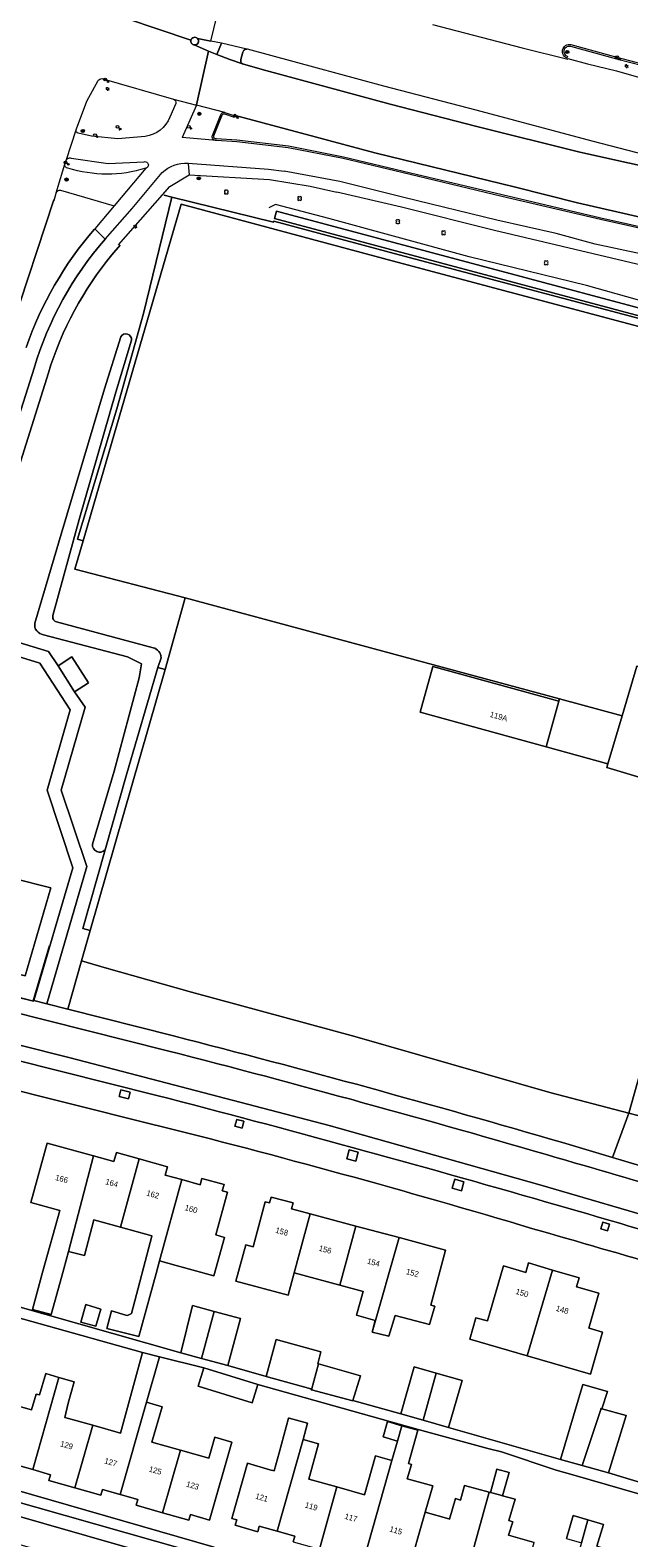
# Model space of a CAD drawing. Header units: metres. Extents: x 151448 to 154749, y 463108 to 465296.
# Tile 243 of 256: x 153483 to 153562, y 463759 to 463956. Entities that reach past the tile are written whole.
import ezdxf
from ezdxf.enums import TextEntityAlignment as Align

# ---------------------------------------------------------------- set-up
doc = ezdxf.new("R2010")
doc.units = ezdxf.units.M
doc.layers.get('0').update_dxf_attribs({"lineweight": 9})
for name, color, linetype, lineweight in [('B-ME-GR-BOOM-S', 253, 'Continuous', 9), ('B-ME-GR-HAAG-G', 253, 'Continuous', 9), ('B-ME-GW-WATERGANG_INSTEEK-G', 253, 'Continuous', 9), ('B-ME-IE-MEUBILAIR_LICHTMAST-S', 253, 'Continuous', 9), ('B-ME-IE-MEUBILAIR_PAAL-S', 253, 'Continuous', 9), ('B-ME-IE-MEUBILAIR_TROTTOIRKOLK-S', 253, 'Continuous', 9), ('B-ME-IE-MEUBILAIR_VERKEERSBORD-S', 253, 'Continuous', 9), ('B-ME-IE-MEUBILAIR_VERKEERSLICHT-S', 253, 'Continuous', 9), ('B-ME-KL-ELEKTRA_KAST-S', 253, 'Continuous', 9), ('B-ME-VH-KANTOPSLUITING_VOORKANTBAND-G', 253, 'Continuous', 9), ('B-ME-VH-MATERIAALGRENS-G', 253, 'Continuous', 9), ('B-ME-VH-VERHARDING_ASFALT-G', 253, 'Continuous', 9), ('B-ME-VH-VERHARDING_TEGEL-G', 253, 'Continuous', 9), ('B-PV-GR-BEPLANTING_CULTUUR_BOSPLANTSOEN-GV', 253, 'Continuous', 9), ('B-PV-GR-BEPLANTING_CULTUUR_HEESTERS-GV', 253, 'Continuous', 9), ('B-PV-GR-GROENVOORZIENING-GV', 253, 'Continuous', 9), ('B-PV-GR-HAAG-GV', 253, 'Continuous', 9), ('B-PV-IE-TERREINAFSCHEIDING_KUNSTMATIG_HEKWERK-G', 253, 'Continuous', 9), ('B-PV-OG-BEBOUWING-GV', 1, 'Continuous', 9), ('B-PV-OG-BEBOUWING-T18', 2, 'Continuous', 9), ('B-PV-OG-TERREIN_BEGROEID-GV', 253, 'Continuous', 9), ('B-PV-OG-TERREIN_ERF-GV', 253, 'Continuous', 9), ('B-PV-OG-WATER_GREPPEL-GV', 253, 'Continuous', 9), ('B-PV-VH-GESLOTENVERHARDING_ASFALT-GV', 253, 'Continuous', 9), ('B-PV-VH-HALFVERHARDING_GRIND-GV', 253, 'Continuous', 9), ('B-PV-VH-ONVERHARD_ZAND-GV', 253, 'Continuous', 9), ('B-PV-VH-OPENVERHARDING_BETONSTRAATSTEEN-GV', 253, 'Continuous', 9), ('B-PV-VH-OPENVERHARDING_STRAATBAKSTEEN-GV', 253, 'Continuous', 9), ('B-PV-VH-OPENVERHARDING_TEGEL-GV', 253, 'Continuous', 9)]:
    doc.layers.add(name, color=color, linetype=linetype, lineweight=lineweight)
doc.styles.add('18_100', font='romans', dxfattribs={"width": 0.8, "height": 0.18})
doc.styles.add('18_200', font='romans', dxfattribs={"width": 0.8, "height": 0.36})
doc.styles.add('Drong', font='txt', dxfattribs={"height": 1.8})

# ---------------------------------------------------------------- blocks, each defined once
blk = doc.blocks.new('verkeersbord')
blk.add_line((-0.3, 0), (0.3, 0))
for radius in [0.2, 0.0745]:
    blk.add_circle((0, 0), radius)
at = {"style": '18_200', "width": 0.8}
blk.add_attdef('HOOGTE', (0.24, 0.18), '', height=0.25, dxfattribs=at)
blk = doc.blocks.new('TROTTOIRKOLK')
at = {"ltscale": 2}
blk.add_ellipse((0, 0), major_axis=(-0.127, 0.127), ratio=1, start_param=3.926991, end_param=10.210176, dxfattribs=at)
at = {"ltscale": 2, "style": '18_100', "width": 0.8}
blk.add_text('TK', height=0.216, dxfattribs=at).set_placement((0.19, -0.37))
at = {"style": '18_200', "width": 0.8}
blk.add_attdef('HOOGTE', (0.21, 0.18), '', height=0.25, dxfattribs=at)
blk = doc.blocks.new('LICHTMAST')
at = {"ltscale": 0.1}
for p, q in [((-0.11, 0.06), (-0.22, 0.13)), ((0, 0.13), (0, 0.25)), ((0.11, 0.06), (0.22, 0.13)), ((-0.11, -0.06), (-0.22, -0.13)), ((0, -0.13), (0, -0.25)), ((0.11, -0.06), (0.22, -0.13))]:
    blk.add_line(p, q, dxfattribs=at)
blk.add_circle((0, 0), 0.127, dxfattribs=at)
at = {"style": '18_200', "width": 0.8}
blk.add_attdef('HOOGTE', (0.25, 0.24), '', height=0.25, dxfattribs=at)
blk = doc.blocks.new('boom')
for centre, major_axis, start_param, end_param in [((-0.12, 0.12), (-0.0916, 0.0916), 4.266828, 8.299543), ((0.12, 0.12), (0.0916, 0.0916), 4.266828, 8.299543), ((-0.12, -0.12), (0.0916, 0.0916), 1.125235, 5.15795), ((0.12, -0.12), (-0.0916, 0.0916), 1.125235, 5.15795)]:
    blk.add_ellipse(centre, major_axis=major_axis, ratio=1, start_param=start_param, end_param=end_param)
at = {"style": '18_200', "width": 0.8}
blk.add_attdef('HOOGTE', (0.31, 0.12), '', height=0.25, dxfattribs=at)
blk = doc.blocks.new('verkeerslicht')
h = blk.add_hatch()
h.set_pattern_fill('ANSI31', color=256, scale=0.0045, style=0)
h.set_pattern_definition([(45, (-99614.369806, -220088.543568), (-0.0101027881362, 0.0101027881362), [])])
edge = h.paths.add_edge_path()
edge.add_ellipse((0, 0), major_axis=(-0.0895, 0.0895), ratio=1, start_angle=0, end_angle=360)
edge = h.paths.add_edge_path(flags=16)
edge.add_arc((0, 0), 0.0678, 0, 360)
blk.add_circle((0, 0), 0.0678)
blk.add_ellipse((0, 0), major_axis=(0.149, 0.149), ratio=1)
blk.add_ellipse((0, 0), major_axis=(-0.0895, 0.0895), ratio=1, start_param=1.570796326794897, end_param=7.853981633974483)
at = {"style": '18_200', "width": 0.8}
blk.add_attdef('HOOGTE', (0.26, 0.21), '', height=0.25, dxfattribs=at)
blk = doc.blocks.new('PAAL')
at = {"ltscale": 2}
blk.add_ellipse((0, 0), major_axis=(-0.181, 0), ratio=1, start_param=3.926991, end_param=10.210176, dxfattribs=at)
at = {"ltscale": 2, "style": '18_200', "width": 0.8}
blk.add_text('P', height=0.218, dxfattribs=at).set_placement((0.22, -0.38))
at = {"style": '18_200', "width": 0.8}
blk.add_attdef('HOOGTE', (0.24, 0.2), '', height=0.25, dxfattribs=at)
blk = doc.blocks.new('electrakast')
at = {"ltscale": 2}
blk.add_ellipse((0, 0), major_axis=(-0.127, 0.127), ratio=1, start_param=3.926991, end_param=10.210176, dxfattribs=at)
at = {"ltscale": 2, "style": '18_100', "width": 0.8}
blk.add_text('EK', height=0.216, dxfattribs=at).set_placement((0.19, -0.37))
at = {"style": '18_200', "width": 0.8}
blk.add_attdef('HOOGTE', (0.2, 0.24), '', height=0.25, dxfattribs=at)

msp = doc.modelspace()

# ---------------------------------------------------------------- linework, layer by layer
at = {"layer": 'B-ME-GR-HAAG-G', "ltscale": 0.2}
for points in [[(153553.914, 463953.004, -0.9739538), (153554.217, 463954.388), (153560.262, 463952.733), (153567.062, 463950.971), (153574.204, 463949.08), (153586.282, 463945.826), (153590.332, 463944.761), (153594.274, 463943.612), (153604.269, 463940.845), (153614.049, 463937.983), (153622.882, 463935.424), (153633.589, 463932.062), (153648.981, 463927.265), (153653.283, 463925.844), (153671.899, 463919.452), (153675.515, 463918.115), (153685.393, 463914.693), (153697.443, 463910.238), (153711.5, 463905.172)], [(153723.524, 463877.924), (153701.741, 463887.522), (153678.946, 463896.965), (153672.678, 463899.299), (153663.057, 463902.795), (153656.567, 463905.005), (153644.427, 463909.13), (153632.778, 463912.909), (153615.947, 463918.1), (153603.081, 463921.582), (153582.23, 463926.493), (153570.505, 463929.111), (153558.201, 463931.861), (153545.271, 463934.908), (153533.251, 463937.771), (153524.499, 463939.866), (153517.29, 463941.268), (153510.521, 463942.069), (153507.837, 463942.241, -0.577778), (153507.516, 463942.624), (153508.572, 463945.252, -0.4419015), (153508.913, 463945.512), (153510.175, 463945.087)]]:
    msp.add_lwpolyline(points, format="xyb", dxfattribs=at)
at = {"layer": 'B-ME-GW-WATERGANG_INSTEEK-G'}
msp.add_lwpolyline([(153682.931, 463884.964), (153683.08, 463885.702), (153682.102, 463886.826), (153675.86, 463889.262), (153668.826, 463891.956), (153642.018, 463900.12), (153598.02, 463914.513), (153597.05, 463914.712), (153595.494, 463913.343), (153593.453, 463913.092), (153589.873, 463913.872), (153576.07, 463917.501), (153556.319, 463923.05), (153540.947, 463926.805), (153522.585, 463931.824), (153515.574, 463933.649), (153514.715, 463933.194)], dxfattribs=at)
at = {"layer": 'B-ME-VH-KANTOPSLUITING_VOORKANTBAND-G'}
for points in [[(153553.866, 463952.81, -0.978404), (153554.263, 463954.583), (153560.314, 463952.926), (153567.113, 463951.164), (153574.256, 463949.273), (153586.333, 463946.019), (153590.385, 463944.954), (153594.329, 463943.804), (153604.324, 463941.037), (153614.105, 463938.175), (153622.94, 463935.615), (153633.649, 463932.253), (153649.042, 463927.455), (153653.347, 463926.034), (153671.966, 463919.64), (153675.582, 463918.303), (153685.46, 463914.881), (153697.512, 463910.426), (153711.568, 463905.36)], [(153510.503, 463941.87), (153507.845, 463942.04, -0.5618876), (153507.329, 463942.696), (153508.377, 463945.303, -0.4314884), (153508.965, 463945.706), (153510.239, 463945.276)], [(153493.26, 463929.093), (153496.793, 463933.104), (153500.757, 463937.849, -0.2078798), (153504.125, 463939.06), (153514.658, 463938.263), (153516.729, 463938.001)], [(153719.32, 463870.293), (153698.437, 463879.587), (153690.148, 463883.275, -0.1262995), (153685.877, 463886.85), (153684.163, 463889.011, 0.1076363), (153677.68, 463893.754), (153671.822, 463895.906), (153664.419, 463898.754), (153655.58, 463901.78), (153643.876, 463905.821), (153631.403, 463909.875), (153615.251, 463914.72), (153602.151, 463918.347), (153582.2, 463923.029), (153569.941, 463925.808), (153557.466, 463928.46), (153552.351, 463929.853), (153544.577, 463931.574), (153532.375, 463934.578), (153524.031, 463936.68), (153516.729, 463938.001)], [(153486.572, 463934.151), (153486.847, 463935.144, -0.4000998), (153487.414, 463935.518), (153494.429, 463933.452)]]:
    msp.add_lwpolyline(points, format="xyb", dxfattribs=at)
for points in [[(153502.213, 463947.458, -0.377819), (153502.505, 463946.864), (153501.747, 463945.091, -0.2646624), (153498.521, 463942.55), (153494.92, 463942.259), (153491.484, 463942.603), (153489.746, 463942.976, -0.5353571), (153489.513, 463943.556), (153490.858, 463947.178), (153492.335, 463949.891, -0.2323355), (153492.835, 463950.129)], [(153498.389, 463939.251, -1.0102859), (153498.579, 463938.395, -0.1544348), (153488.385, 463938.415, -0.4246439), (153487.996, 463938.919), (153488.159, 463939.403, -0.4404305), (153488.795, 463939.717), (153493.657, 463939.037)]]:
    msp.add_lwpolyline(points, format="xyb", close=True, dxfattribs=at)
at = {"layer": 'B-ME-VH-MATERIAALGRENS-G', "ltscale": 0.3, "flags": 128}
for points in [[(153502.213, 463947.458), (153505.229, 463946.656)], [(153488.159, 463939.403), (153489.513, 463943.556)], [(153486.855, 463935.173), (153487.996, 463938.919)]]:
    msp.add_lwpolyline(points, dxfattribs=at)
at = {"layer": 'B-ME-VH-MATERIAALGRENS-G', "ltscale": 0.3}
msp.add_lwpolyline([(153508.965, 463945.706), (153505.229, 463946.656), (153503.341, 463942.418)], dxfattribs=at)
at = {"layer": 'B-ME-VH-VERHARDING_ASFALT-G'}
for points in [[(153536.161, 463957.233), (153547.88, 463954.17), (153553.888, 463952.691)], [(153504.152, 463938.977), (153504.264, 463937.55), (153514.777, 463936.913), (153520.138, 463936.043), (153523.596, 463935.28)], [(153498.579, 463938.395), (153494.429, 463933.452), (153491.933, 463930.45), (153493.26, 463929.093)], [(153563.648, 463925.641), (153544.292, 463930.246), (153532.075, 463933.315), (153523.596, 463935.28)]]:
    msp.add_lwpolyline(points, dxfattribs=at)
msp.add_lwpolyline([(153720.922, 463873.071), (153699.697, 463882.496), (153692.483, 463885.718, -0.1311877), (153688.513, 463888.714), (153684.463, 463893.303, 0.111352), (153678.878, 463896.777), (153672.609, 463899.111), (153662.991, 463902.606), (153656.503, 463904.816), (153644.364, 463908.94), (153632.718, 463912.718), (153615.891, 463917.908), (153603.032, 463921.388), (153582.185, 463926.298), (153570.461, 463928.916), (153558.156, 463931.666), (153545.225, 463934.713), (153533.205, 463937.576), (153524.457, 463939.67), (153517.259, 463941.07), (153510.503, 463941.87), (153507.845, 463942.04), (153503.341, 463942.418)], format="xyb", dxfattribs=at)
at = {"layer": 'B-ME-VH-VERHARDING_TEGEL-G'}
msp.add_lwpolyline([(153495.034, 463928.346), (153501.752, 463936.011), (153504.264, 463937.55)], dxfattribs=at)
at = {"layer": 'B-PV-GR-BEPLANTING_CULTUUR_BOSPLANTSOEN-GV', "flags": 128}
msp.add_lwpolyline([(153552.777, 463868.928), (153561.008, 463866.667), (153562.921, 463873.179), (153575.589, 463869.711), (153584.256, 463867.4), (153586.986, 463866.672), (153594.075, 463887.336), (153600.889, 463907.2), (153575.787, 463914.328), (153531.507, 463926.108), (153503.241, 463933.699), (153490.391, 463889.593), (153489.284, 463885.904), (153503.736, 463882.125)], close=True, dxfattribs=at)
at = {"layer": 'B-PV-GR-BEPLANTING_CULTUUR_HEESTERS-GV', "flags": 128}
msp.add_lwpolyline([(153573.38, 463855.632), (153576.673, 463854.695), (153577.997, 463858.893), (153583.701, 463857.092), (153584.642, 463859.838), (153581.884, 463860.835), (153584.256, 463867.4), (153575.589, 463869.711), (153562.921, 463873.179), (153561.008, 463866.667), (153559.125, 463860.411), (153558.976, 463859.917), (153571.971, 463856.032)], close=True, dxfattribs=at)
for points in [[(153561.866, 463814.658), (153551.497, 463817.372), (153525.956, 463824.703), (153504.597, 463830.517), (153493.125, 463833.753), (153490.183, 463834.584), (153488.387, 463828.282), (153502.237, 463824.776)], [(153553.176, 463810.803), (153559.729, 463808.864), (153561.866, 463814.658)]]:
    msp.add_lwpolyline(points, dxfattribs=at)
at = {"layer": 'B-PV-GR-BEPLANTING_CULTUUR_HEESTERS-GV'}
msp.add_lwpolyline([(153502.237, 463824.776, -0.0082258), (153553.176, 463810.803)], format="xyb", dxfattribs=at)
at = {"layer": 'B-PV-GR-GROENVOORZIENING-GV', "flags": 128}
for points in [[(153553.893, 463952.773), (153556.471, 463952.083), (153560.253, 463951.143), (153589.11, 463942.9), (153591.899, 463942.093), (153604.373, 463938.483), (153609.376, 463937.034), (153622.396, 463933.265), (153641.621, 463927.31), (153658.899, 463921.511), (153678.561, 463914.822), (153703.4, 463906.01), (153712.535, 463902.584), (153729.269, 463896.132), (153735.003, 463893.921), (153749.282, 463888.13), (153762.19, 463882.745), (153774.232, 463877.416)], [(153709.425, 463886.203), (153703.913, 463888.527), (153690.707, 463893.914), (153676.445, 463899.376), (153661.493, 463904.764), (153653.549, 463907.445), (153645.7, 463910.107), (153633.827, 463913.893), (153617.876, 463918.932), (153608.574, 463921.557), (153605.189, 463922.425), (153593.706, 463925.369), (153586.013, 463927.123), (153568.485, 463930.818), (153555.148, 463933.876), (153547.004, 463935.92), (153528.61, 463940.42), (153520.779, 463942.505), (153510.188, 463945.339)]]:
    msp.add_lwpolyline(points, dxfattribs=at)
for points in [[(153515.374, 463931.476), (153515.337, 463931.326), (153501.998, 463934.615), (153498.281, 463919.366), (153494.783, 463906.911), (153489.648, 463889.816), (153490.391, 463889.593), (153503.241, 463933.699), (153531.507, 463926.108), (153575.787, 463914.328), (153600.889, 463907.2), (153601.16, 463908.162), (153594.751, 463909.97), (153576.052, 463915.292), (153531.765, 463927.074)], [(153493.26, 463849.141), (153490.336, 463838.855), (153491.324, 463838.573), (153501.108, 463872.764), (153500.187, 463873.022), (153496.106, 463859.153)], [(153495.336, 463817.728), (153495.113, 463816.839), (153496.334, 463816.533), (153496.557, 463817.422)], [(153510.271, 463812.939), (153511.216, 463812.691), (153511.453, 463813.597), (153510.51, 463813.847)], [(153525.245, 463809.867), (153524.94, 463808.685), (153526.127, 463808.379), (153526.431, 463809.562)], [(153539.067, 463806.024), (153538.728, 463804.851), (153539.929, 463804.504), (153540.269, 463805.676)], [(153558.208, 463799.517), (153559.084, 463799.261), (153559.339, 463800.131), (153558.463, 463800.386)]]:
    msp.add_lwpolyline(points, close=True, dxfattribs=at)
at = {"layer": 'B-PV-GR-HAAG-GV', "flags": 128}
for points in [[(153553.893, 463952.773), (153556.471, 463952.083), (153560.253, 463951.143), (153589.11, 463942.9), (153591.899, 463942.093), (153604.373, 463938.483), (153609.376, 463937.034), (153622.396, 463933.265), (153641.621, 463927.31), (153658.899, 463921.511), (153678.561, 463914.822), (153703.4, 463906.01), (153712.535, 463902.584), (153729.269, 463896.132), (153735.003, 463893.921), (153749.282, 463888.13), (153762.19, 463882.745), (153774.232, 463877.416)], [(153709.425, 463886.203), (153703.913, 463888.527), (153690.707, 463893.914), (153676.445, 463899.376), (153661.493, 463904.764), (153653.549, 463907.445), (153645.7, 463910.107), (153633.827, 463913.893), (153617.876, 463918.932), (153608.574, 463921.557), (153605.189, 463922.425), (153593.706, 463925.369), (153586.013, 463927.123), (153568.485, 463930.818), (153555.148, 463933.876), (153547.004, 463935.92), (153528.61, 463940.42), (153520.779, 463942.505), (153510.188, 463945.339)]]:
    msp.add_lwpolyline(points, dxfattribs=at)
for points in [[(153501.998, 463934.615), (153498.281, 463919.366), (153494.783, 463906.911), (153489.648, 463889.816), (153490.391, 463889.593), (153503.241, 463933.699), (153531.507, 463926.108), (153575.787, 463914.328), (153600.889, 463907.2), (153601.16, 463908.162), (153594.751, 463909.97), (153576.052, 463915.292), (153531.765, 463927.074), (153515.374, 463931.476), (153515.337, 463931.326)], [(153491.324, 463838.573), (153501.108, 463872.764), (153500.187, 463873.022), (153496.106, 463859.153), (153493.26, 463849.141), (153490.336, 463838.855)]]:
    msp.add_lwpolyline(points, close=True, dxfattribs=at)
at = {"layer": 'B-PV-IE-TERREINAFSCHEIDING_KUNSTMATIG_HEKWERK-G', "flags": 128}
for points in [[(153490.391, 463889.593), (153489.284, 463885.904), (153503.736, 463882.125)], [(153503.736, 463882.125), (153501.108, 463872.764)], [(153501.108, 463872.764), (153491.324, 463838.573)], [(153551.048, 463862.625), (153559.125, 463860.411)], [(153491.324, 463838.573), (153490.182, 463834.584), (153490.183, 463834.584)], [(153464.121, 463834.46), (153483.855, 463829.352), (153485.958, 463836.604)], [(153490.183, 463834.584), (153493.125, 463833.753), (153504.597, 463830.517), (153525.956, 463824.703), (153551.497, 463817.372), (153561.866, 463814.658)], [(153561.866, 463814.658), (153563.881, 463814.139)]]:
    msp.add_lwpolyline(points, dxfattribs=at)
at = {"layer": 'B-PV-OG-BEBOUWING-GV', "flags": 128}
for points in [[(153551.048, 463862.625), (153552.688, 463868.604), (153536.184, 463873.129), (153534.544, 463867.149)], [(153488.467, 463796.557), (153491.744, 463809.058), (153485.666, 463810.741), (153483.514, 463802.97), (153487.318, 463801.916), (153485.118, 463793.974), (153483.73, 463788.964), (153486.19, 463788.282), (153487.579, 463793.292), (153487.848, 463794.262)], [(153495.286, 463799.71), (153497.718, 463808.669), (153494.748, 463809.491), (153494.423, 463808.316), (153491.744, 463809.058), (153488.467, 463796.557), (153490.579, 463796.021), (153491.774, 463800.683)], [(153497.718, 463808.669), (153495.286, 463799.71), (153499.371, 463798.579), (153499.396, 463798.572), (153496.699, 463788.413), (153496.175, 463788.155), (153495.986, 463788.212), (153494.094, 463788.779), (153493.499, 463786.455), (153497.672, 463785.405), (153499.939, 463793.661), (153500.393, 463795.315), (153503.314, 463805.951), (153501.141, 463806.553), (153501.442, 463807.638)], [(153503.314, 463805.951), (153500.393, 463795.315), (153502.58, 463794.71), (153507.505, 463793.346), (153508.903, 463798.396), (153507.747, 463798.716), (153509.292, 463804.296), (153508.617, 463804.483), (153508.844, 463805.302), (153505.953, 463806.102), (153505.726, 463805.283)], [(153518.027, 463793.738), (153520.112, 463801.48), (153517.697, 463802.127), (153517.904, 463802.9), (153515.007, 463803.676), (153514.799, 463802.904), (153514.227, 463803.057), (153512.641, 463797.136), (153511.675, 463797.395), (153510.407, 463792.662), (153517.244, 463790.83)], [(153520.112, 463801.48), (153518.027, 463793.738), (153524.012, 463792.134), (153526.124, 463799.869)], [(153531.761, 463798.358), (153526.124, 463799.869), (153524.012, 463792.134), (153527.071, 463791.314), (153526.199, 463788.195), (153528.658, 463787.519), (153528.254, 463785.978)], [(153531.761, 463798.358), (153528.254, 463785.978), (153530.441, 463785.438), (153531.253, 463788.167), (153535.739, 463786.977), (153536.469, 463789.383), (153535.926, 463789.496), (153537.862, 463796.723)], [(153548.556, 463782.876), (153551.876, 463794.119), (153548.725, 463795.049), (153548.358, 463793.807), (153545.467, 463794.66), (153543.338, 463787.448), (153541.843, 463787.875), (153541.032, 463785.064)], [(153551.876, 463794.119), (153548.556, 463782.876), (153556.842, 463780.467), (153558.438, 463785.98), (153556.654, 463786.494), (153556.607, 463786.508), (153557.952, 463791.065), (153555.011, 463791.933), (153555.354, 463793.092)], [(153490.062, 463787.285), (153492.062, 463786.771), (153492.711, 463788.987), (153490.738, 463789.609)], [(153503.162, 463783.279), (153505.891, 463782.544), (153507.559, 463788.699), (153504.701, 463789.465)], [(153507.559, 463788.699), (153505.891, 463782.544), (153509.342, 463781.614), (153511.014, 463787.772)], [(153520.28, 463778.415), (153521.202, 463781.826), (153521.134, 463781.845), (153521.535, 463783.394), (153515.676, 463785.006), (153514.343, 463780.158), (153520.214, 463778.544), (153520.249, 463778.423)], [(153498.691, 463776.796), (153500.382, 463782.73), (153498.18, 463783.337), (153495.281, 463772.747), (153491.641, 463773.78), (153489.309, 463765.594), (153492.722, 463764.622), (153492.935, 463765.367), (153495.247, 463764.708)], [(153487.22, 463780.053), (153485.475, 463780.566), (153484.652, 463777.767), (153484.214, 463777.867), (153483.629, 463775.813), (153479.919, 463776.87), (153477.865, 463769.661), (153478.55, 463769.466), (153478.337, 463768.72), (153481.237, 463767.894), (153481.449, 463768.639), (153483.779, 463767.976)], [(153506.184, 463781.288), (153505.457, 463778.929), (153512.541, 463776.747), (153513.268, 463779.106)], [(153521.202, 463781.826), (153520.28, 463778.415), (153525.701, 463777.006), (153525.709, 463777.033), (153526.701, 463780.276)], [(153534.922, 463774.441), (153536.615, 463780.61), (153533.758, 463781.431), (153531.991, 463775.284)], [(153536.615, 463780.61), (153534.922, 463774.441), (153538.26, 463773.482), (153540.027, 463779.629)], [(153491.641, 463773.78), (153487.994, 463774.815), (153488.4, 463776.667), (153489.188, 463779.475), (153487.22, 463780.053), (153483.779, 463767.976), (153486.109, 463767.312), (153485.896, 463766.567), (153489.309, 463765.594)], [(153552.936, 463769.315), (153555.738, 463768.532), (153558.182, 463775.869), (153558.215, 463775.971), (153558.347, 463775.933), (153559.054, 463778.219), (153555.838, 463779.138)], [(153500.794, 463762.322), (153503.129, 463770.52), (153499.396, 463771.58), (153500.714, 463776.22), (153498.691, 463776.796), (153495.247, 463764.708), (153497.56, 463764.05), (153497.348, 463763.304)], [(153519.185, 463771.926), (153519.788, 463774.053), (153517.393, 463774.703), (153517.294, 463774.73), (153516.053, 463770.157), (153515.416, 463767.81), (153514.86, 463767.968), (153511.914, 463768.804), (153509.871, 463761.598), (153510.504, 463761.418), (153510.296, 463760.685), (153513.254, 463759.85), (153513.461, 463760.58), (153515.782, 463759.922)], [(153558.347, 463775.933), (153558.215, 463775.971), (153558.182, 463775.869), (153555.738, 463768.532), (153559.198, 463767.565), (153561.539, 463775.055)], [(153530.84, 463769.188), (153527.289, 463756.66), (153529.615, 463756.001), (153529.409, 463755.275), (153532.857, 463754.285), (153535.192, 463762.413), (153536.185, 463765.868), (153532.846, 463766.784), (153533.377, 463768.656), (153532.988, 463768.767), (153534.226, 463773.135), (153532.128, 463773.729), (153531.559, 463771.723)], [(153531.559, 463771.723), (153532.128, 463773.729), (153530.248, 463774.262), (153529.68, 463772.256)], [(153507.632, 463772.213), (153506.846, 463769.465), (153503.129, 463770.52), (153500.794, 463762.322), (153504.239, 463761.341), (153504.452, 463762.086), (153506.935, 463761.379), (153509.842, 463771.581)], [(153515.782, 463759.922), (153518.103, 463759.264), (153517.897, 463758.535), (153521.328, 463757.566), (153523.628, 463765.705), (153519.967, 463766.74), (153521.22, 463771.349), (153519.185, 463771.926)], [(153528.69, 463769.796), (153527.245, 463764.683), (153523.628, 463765.705), (153521.328, 463757.566), (153524.758, 463756.596), (153524.963, 463757.319), (153527.289, 463756.66), (153530.84, 463769.188)], [(153545.298, 463764.562), (153546.174, 463767.603), (153544.593, 463768.059), (153543.761, 463764.984), (153544.916, 463764.667)], [(153532.857, 463754.285), (153536.305, 463753.294), (153536.515, 463754.029), (153538.975, 463753.325), (153539.173, 463754.042), (153540.414, 463753.698), (153543.553, 463765.041), (153540.358, 463765.919), (153539.805, 463763.998), (153539.166, 463764.181), (153538.396, 463761.493), (153538.275, 463761.528), (153535.192, 463762.413)], [(153543.761, 463764.984), (153543.553, 463765.041), (153540.414, 463753.698), (153541.656, 463753.355), (153541.457, 463752.634), (153543.919, 463751.933), (153543.709, 463751.197), (153547.121, 463750.224), (153549.465, 463758.447), (153546.105, 463759.403), (153546.656, 463761.129), (153546.164, 463761.315), (153546.969, 463764.103), (153545.298, 463764.562), (153544.916, 463764.667)], [(153555.207, 463756.815), (153553.071, 463749.323), (153555.4, 463748.659), (153555.191, 463747.924), (153558.617, 463746.947), (153560.963, 463755.177), (153557.752, 463756.09), (153558.22, 463757.763), (153557.697, 463757.939), (153558.54, 463760.796), (153556.512, 463761.395), (153555.654, 463758.383)], [(153553.702, 463758.939), (153555.654, 463758.383), (153556.512, 463761.395), (153554.58, 463761.966)]]:
    msp.add_lwpolyline(points, close=True, dxfattribs=at)
at = {"layer": 'B-PV-OG-TERREIN_BEGROEID-GV', "flags": 128}
for points in [[(153501.108, 463872.764), (153503.736, 463882.125), (153489.284, 463885.904), (153490.391, 463889.593), (153489.648, 463889.816), (153494.783, 463906.911), (153498.281, 463919.366), (153501.998, 463934.615), (153500.99, 463934.864)], [(153500.99, 463934.864), (153501.998, 463934.615), (153515.337, 463931.326), (153515.374, 463931.476), (153531.765, 463927.074), (153576.052, 463915.292)], [(153486.534, 463934.266), (153480.992, 463917.399), (153468.698, 463878.477), (153458.544, 463846.055), (153456.491, 463839.437)], [(153596.063, 463910.307), (153515.465, 463931.809), (153515.594, 463932.292), (153515.723, 463932.775), (153595.495, 463911.493)], [(153495.245, 463928.317), (153494.154, 463927.047)], [(153484.055, 463878.822), (153487.521, 463890.456), (153493.164, 463909.49), (153495.306, 463916.303)], [(153496.734, 463915.89), (153494.661, 463909.067), (153489.865, 463892.384), (153486.431, 463879.825)], [(153485.831, 463911.619), (153475.309, 463878.317), (153485.835, 463875.103), (153487.101, 463873.233), (153488.898, 463874.394), (153491.078, 463871.007), (153489.268, 463869.827), (153490.634, 463867.813), (153487.489, 463856.939), (153490.85, 463846.951), (153485.629, 463828.98), (153488.387, 463828.282), (153490.183, 463834.584), (153490.182, 463834.584), (153491.324, 463838.573), (153490.336, 463838.855), (153493.26, 463849.141)], [(153491.622, 463849.893), (153494.463, 463859.439), (153497.721, 463871.682), (153498.015, 463873.515), (153496.206, 463874.402), (153485.204, 463877.314)], [(153486.913, 463879), (153499.551, 463875.599)], [(153500.589, 463874.3), (153500.187, 463873.022), (153501.108, 463872.764)]]:
    msp.add_lwpolyline(points, dxfattribs=at)
at = {"layer": 'B-PV-OG-TERREIN_BEGROEID-GV'}
for points in [[(153482.915, 463914.942, -0.0951359), (153491.862, 463930.403)], [(153494.154, 463927.047, 0.0988274), (153485.831, 463911.619)], [(153495.306, 463916.303, -0.8114005), (153496.734, 463915.89)], [(153486.431, 463879.825, 0.4535939), (153486.913, 463879)], [(153485.204, 463877.314, -0.4354871), (153484.055, 463878.822)], [(153499.551, 463875.599, -0.3445105), (153500.589, 463874.3)], [(153493.26, 463849.141, -0.7462597), (153491.622, 463849.893)]]:
    msp.add_lwpolyline(points, format="xyb", dxfattribs=at)
at = {"layer": 'B-PV-OG-TERREIN_BEGROEID-GV', "flags": 128}
for points in [[(153461.647, 463835.042), (153463.586, 463834.598), (153464.125, 463834.475), (153464.121, 463834.46), (153464.054, 463834.184), (153470.503, 463832.616), (153483.893, 463829.308), (153483.917, 463829.405), (153489.019, 463846.792), (153485.687, 463856.941), (153488.704, 463867.469), (153484.695, 463873.593), (153474.748, 463876.632), (153464.503, 463844.317)], [(153482.791, 463832.646), (153486.161, 463844.173), (153481.306, 463845.385), (153477.936, 463833.857)], [(153482.791, 463832.646), (153477.936, 463833.857), (153481.306, 463845.385), (153486.161, 463844.173)]]:
    msp.add_lwpolyline(points, close=True, dxfattribs=at)
at = {"layer": 'B-PV-OG-TERREIN_ERF-GV', "flags": 128}
for points in [[(153551.048, 463862.625), (153534.544, 463867.149), (153536.184, 463873.129), (153552.688, 463868.604), (153552.777, 463868.928), (153503.736, 463882.125), (153501.108, 463872.764), (153491.324, 463838.573), (153490.182, 463834.584), (153490.183, 463834.584), (153493.125, 463833.753), (153504.597, 463830.517), (153525.956, 463824.703), (153551.497, 463817.372), (153561.866, 463814.658), (153573.38, 463855.632), (153571.971, 463856.032), (153558.976, 463859.917), (153559.125, 463860.411)], [(153561.008, 463866.667), (153552.777, 463868.928), (153552.688, 463868.604), (153551.048, 463862.625), (153559.125, 463860.411)], [(153497.718, 463808.669), (153501.442, 463807.638), (153501.141, 463806.553), (153503.314, 463805.951), (153505.726, 463805.283), (153505.953, 463806.102), (153508.844, 463805.302), (153508.617, 463804.483), (153509.292, 463804.296), (153507.747, 463798.716), (153508.903, 463798.396), (153507.505, 463793.346), (153502.58, 463794.71), (153500.393, 463795.315), (153499.939, 463793.661), (153497.672, 463785.405), (153493.499, 463786.455), (153494.094, 463788.779), (153495.986, 463788.212), (153496.175, 463788.155), (153496.699, 463788.413), (153499.396, 463798.572), (153499.371, 463798.579), (153495.286, 463799.71), (153491.774, 463800.683), (153490.579, 463796.021), (153488.467, 463796.557), (153487.848, 463794.262), (153487.579, 463793.292), (153486.19, 463788.282), (153483.73, 463788.964), (153485.118, 463793.974), (153487.318, 463801.916), (153483.514, 463802.97), (153485.666, 463810.741), (153491.744, 463809.058), (153494.423, 463808.316), (153494.748, 463809.491)], [(153526.124, 463799.869), (153531.761, 463798.358), (153537.862, 463796.723), (153535.926, 463789.496), (153536.469, 463789.383), (153535.739, 463786.977), (153531.253, 463788.167), (153530.441, 463785.438), (153528.254, 463785.978), (153528.658, 463787.519), (153526.199, 463788.195), (153527.071, 463791.314), (153524.012, 463792.134), (153518.027, 463793.738), (153517.244, 463790.83), (153510.407, 463792.662), (153511.675, 463797.395), (153512.641, 463797.136), (153514.227, 463803.057), (153514.799, 463802.904), (153515.007, 463803.676), (153517.904, 463802.9), (153517.697, 463802.127), (153520.112, 463801.48)], [(153548.556, 463782.876), (153541.032, 463785.064), (153541.843, 463787.875), (153543.338, 463787.448), (153545.467, 463794.66), (153548.358, 463793.807), (153548.725, 463795.049), (153551.876, 463794.119), (153555.354, 463793.092), (153555.011, 463791.933), (153557.952, 463791.065), (153556.607, 463786.508), (153556.654, 463786.494), (153558.438, 463785.98), (153556.842, 463780.467)], [(153490.062, 463787.285), (153490.738, 463789.609), (153492.711, 463788.987), (153492.062, 463786.771)]]:
    msp.add_lwpolyline(points, close=True, dxfattribs=at)
for points in [[(153499.185, 463813.281), (153467.649, 463821.182), (153461.175, 463822.842), (153458.231, 463823.554)], [(153457.894, 463794.57), (153498.18, 463783.337), (153500.382, 463782.73), (153506.184, 463781.288), (153513.268, 463779.106), (153534.255, 463773.243), (153543.414, 463770.747), (153545.172, 463770.291), (153552.351, 463767.915), (153554.55, 463767.284), (153576.631, 463760.93), (153624.007, 463747.297)], [(153479.919, 463776.87), (153483.629, 463775.813), (153484.214, 463777.867), (153484.652, 463777.767), (153485.475, 463780.566), (153487.22, 463780.053), (153489.188, 463779.475), (153488.4, 463776.667), (153487.994, 463774.815), (153491.641, 463773.78), (153495.281, 463772.747), (153498.18, 463783.337), (153457.894, 463794.57)], [(153594.198, 463757.581), (153587.855, 463759.426), (153584.934, 463760.382), (153576.579, 463762.424), (153575.369, 463762.69), (153559.198, 463767.565), (153555.738, 463768.532), (153552.936, 463769.315), (153538.26, 463773.482), (153534.922, 463774.441), (153531.991, 463775.284), (153525.709, 463777.033), (153525.701, 463777.006), (153520.28, 463778.415), (153520.249, 463778.423), (153520.214, 463778.544), (153514.343, 463780.158), (153509.342, 463781.614), (153505.891, 463782.544), (153503.162, 463783.279), (153458.278, 463796.031)], [(153458.278, 463796.031), (153503.162, 463783.279), (153504.701, 463789.465), (153507.559, 463788.699), (153511.014, 463787.772), (153509.342, 463781.614), (153514.343, 463780.158), (153515.676, 463785.006), (153521.535, 463783.394), (153521.134, 463781.845), (153521.202, 463781.826), (153526.701, 463780.276), (153525.709, 463777.033), (153531.991, 463775.284), (153533.758, 463781.431), (153536.615, 463780.61), (153540.027, 463779.629), (153538.26, 463773.482), (153552.936, 463769.315), (153555.838, 463779.138), (153559.054, 463778.219), (153558.347, 463775.933), (153561.539, 463775.055), (153559.198, 463767.565), (153575.369, 463762.69)], [(153513.268, 463779.106), (153512.541, 463776.747), (153505.457, 463778.929), (153506.184, 463781.288), (153500.382, 463782.73), (153498.691, 463776.796), (153500.714, 463776.22), (153499.396, 463771.58), (153503.129, 463770.52), (153506.846, 463769.465), (153507.632, 463772.213), (153509.842, 463771.581), (153506.935, 463761.379), (153504.452, 463762.086), (153504.239, 463761.341), (153500.794, 463762.322), (153497.348, 463763.304), (153497.56, 463764.05), (153495.247, 463764.708), (153492.935, 463765.367), (153492.722, 463764.622), (153489.309, 463765.594), (153485.896, 463766.567), (153486.109, 463767.312), (153483.779, 463767.976), (153481.449, 463768.639)], [(153624.007, 463747.297), (153576.631, 463760.93), (153554.55, 463767.284), (153552.351, 463767.915), (153545.172, 463770.291), (153543.414, 463770.747), (153534.255, 463773.243), (153513.268, 463779.106)], [(153517.897, 463758.535), (153518.103, 463759.264), (153515.782, 463759.922), (153513.461, 463760.58), (153513.254, 463759.85), (153510.296, 463760.685), (153510.504, 463761.418), (153509.871, 463761.598), (153511.914, 463768.804), (153514.86, 463767.968), (153515.416, 463767.81), (153516.053, 463770.157), (153517.294, 463774.73), (153517.393, 463774.703), (153519.788, 463774.053), (153519.185, 463771.926), (153521.22, 463771.349), (153519.967, 463766.74), (153523.628, 463765.705), (153527.245, 463764.683), (153528.69, 463769.796), (153530.84, 463769.188), (153531.559, 463771.723), (153529.68, 463772.256), (153530.248, 463774.262), (153532.128, 463773.729), (153534.226, 463773.135), (153532.988, 463768.767), (153533.377, 463768.656), (153532.846, 463766.784), (153536.185, 463765.868), (153535.192, 463762.413), (153538.275, 463761.528), (153538.396, 463761.493), (153539.166, 463764.181), (153539.805, 463763.998), (153540.358, 463765.919), (153543.553, 463765.041), (153543.761, 463764.984), (153544.593, 463768.059), (153546.174, 463767.603), (153545.298, 463764.562), (153546.969, 463764.103), (153546.164, 463761.315), (153546.656, 463761.129), (153546.105, 463759.403), (153549.465, 463758.447)], [(153481.36, 463765.366), (153507.563, 463757.845)], [(153553.702, 463758.939), (153554.58, 463761.966), (153556.512, 463761.395), (153558.54, 463760.796), (153557.697, 463757.939)]]:
    msp.add_lwpolyline(points, dxfattribs=at)
at = {"layer": 'B-PV-OG-TERREIN_ERF-GV'}
for points in [[(153549.294, 463799.525, 0.0113779), (153499.185, 463813.281)], [(153584.89, 463788.884, 0.0068217), (153549.294, 463799.525)]]:
    msp.add_lwpolyline(points, format="xyb", dxfattribs=at)
at = {"layer": 'B-PV-OG-WATER_GREPPEL-GV', "flags": 128}
for points in [[(153682.625, 463886.205), (153674.088, 463888.869), (153655.325, 463895.269), (153628.458, 463904.057), (153605.127, 463911.508), (153597.871, 463913.817), (153596.908, 463913.74), (153596.087, 463912.825), (153595.495, 463911.493), (153515.723, 463932.775), (153515.594, 463932.292), (153515.465, 463931.809), (153596.063, 463910.307), (153596.937, 463912.275), (153597.386, 463912.776), (153597.759, 463912.805), (153604.814, 463910.559)], [(153495.306, 463916.303), (153493.164, 463909.49), (153487.521, 463890.456), (153484.055, 463878.822)], [(153486.431, 463879.825), (153489.865, 463892.384), (153494.661, 463909.067), (153496.734, 463915.89)], [(153485.204, 463877.314), (153496.206, 463874.402), (153498.015, 463873.515), (153497.721, 463871.682), (153494.463, 463859.439), (153491.622, 463849.893)], [(153499.551, 463875.599), (153486.913, 463879)], [(153493.26, 463849.141), (153496.106, 463859.153), (153500.187, 463873.022), (153500.589, 463874.3)]]:
    msp.add_lwpolyline(points, dxfattribs=at)
at = {"layer": 'B-PV-OG-WATER_GREPPEL-GV'}
for points in [[(153496.734, 463915.89, 0.8114005), (153495.306, 463916.303)], [(153486.913, 463879, -0.4535939), (153486.431, 463879.825)], [(153484.055, 463878.822, 0.4354871), (153485.204, 463877.314)], [(153500.589, 463874.3, 0.3445105), (153499.551, 463875.599)], [(153491.622, 463849.893, 0.7462597), (153493.26, 463849.141)]]:
    msp.add_lwpolyline(points, format="xyb", dxfattribs=at)
at = {"layer": 'B-PV-VH-GESLOTENVERHARDING_ASFALT-GV', "flags": 128}
for points in [[(153505.362, 463955.378), (153507.126, 463955.043), (153509.415, 463964.606)], [(153487.623, 463960.787), (153491.797, 463959.458), (153504.503, 463955.15)], [(153504.503, 463955.15), (153491.797, 463959.458), (153487.623, 463960.787)], [(153504.942, 463954.545), (153506.812, 463953.733), (153507.876, 463953.271), (153508.512, 463954.78), (153507.126, 463955.043), (153505.362, 463955.378)], [(153505.241, 463946.71), (153506.812, 463953.733), (153504.942, 463954.545)], [(153710.147, 463893.146), (153690.717, 463901.038), (153681.984, 463904.402), (153672.951, 463907.652), (153653.17, 463914.577), (153629.126, 463922.222), (153606.949, 463928.565), (153601.633, 463930.086), (153589.46, 463933.018), (153581.621, 463934.801), (153568.442, 463937.624), (153555.429, 463940.517), (153541.945, 463943.857), (153530.615, 463946.776), (153514.321, 463951.198), (153511.381, 463952.037), (153511.269, 463952.074), (153509.617, 463952.622), (153507.876, 463953.271), (153506.812, 463953.733), (153505.241, 463946.71)], [(153510.188, 463945.339), (153520.779, 463942.505), (153528.61, 463940.42), (153547.004, 463935.92), (153555.148, 463933.876), (153568.485, 463930.818), (153586.013, 463927.123), (153593.706, 463925.369), (153605.189, 463922.425), (153608.574, 463921.557), (153617.876, 463918.932), (153633.827, 463913.893), (153645.7, 463910.107), (153653.549, 463907.445), (153661.493, 463904.764), (153676.445, 463899.376), (153690.707, 463893.914), (153703.913, 463888.527), (153709.425, 463886.203)], [(153481.101, 463935.41), (153455.805, 463857.567), (153453.926, 463851.503), (153452.776, 463847.758), (153451.217, 463842.846), (153450.686, 463841.255), (153456.491, 463839.437), (153458.544, 463846.055), (153468.698, 463878.477), (153480.992, 463917.399), (153486.534, 463934.266)], [(153501.45, 463822.83), (153470.046, 463830.711), (153462.688, 463832.482), (153461.735, 463828.652), (153488.704, 463821.884), (153522.593, 463813.062), (153550.197, 463805.293), (153567.553, 463800.195), (153586.717, 463794.318)], [(153461.735, 463828.652), (153461.321, 463828.763), (153462.759, 463826.295), (153468.6, 463824.874), (153500.058, 463816.987)], [(153587.077, 463794.195), (153586.717, 463794.318), (153567.553, 463800.195), (153550.197, 463805.293), (153522.593, 463813.062), (153488.704, 463821.884), (153461.735, 463828.652)]]:
    msp.add_lwpolyline(points, dxfattribs=at)
at = {"layer": 'B-PV-VH-GESLOTENVERHARDING_ASFALT-GV'}
for points in [[(153504.942, 463954.545, -0.4503805), (153504.503, 463955.15)], [(153504.503, 463955.15, -0.6099878), (153505.362, 463955.378)], [(153505.362, 463955.378, -0.682169), (153504.942, 463954.545)], [(153552.499, 463808.804, 0.0083911), (153501.45, 463822.83)], [(153500.058, 463816.987, -0.0069557), (153551.087, 463803.01)], [(153587.976, 463798.093, 0.0076996), (153552.499, 463808.804)], [(153551.087, 463803.01, -0.0074888), (153585.545, 463792.616)]]:
    msp.add_lwpolyline(points, format="xyb", dxfattribs=at)
at = {"layer": 'B-PV-VH-GESLOTENVERHARDING_ASFALT-GV', "flags": 128}
msp.add_lwpolyline([(153491.862, 463930.403), (153491.862, 463930.403)], close=True, dxfattribs=at)
at = {"layer": 'B-PV-VH-HALFVERHARDING_GRIND-GV', "flags": 128}
msp.add_lwpolyline([(153487.101, 463873.233), (153485.835, 463875.103), (153475.309, 463878.317), (153474.748, 463876.632), (153484.695, 463873.593), (153488.704, 463867.469), (153485.687, 463856.941), (153489.019, 463846.792), (153483.917, 463829.405), (153485.629, 463828.98), (153490.85, 463846.951), (153487.489, 463856.939), (153490.634, 463867.813), (153489.268, 463869.827)], close=True, dxfattribs=at)
at = {"layer": 'B-PV-VH-ONVERHARD_ZAND-GV', "flags": 128}
msp.add_lwpolyline([(153563.881, 463814.139), (153561.866, 463814.658), (153559.729, 463808.864), (153563.406, 463807.777), (153565.13, 463813.817)], close=True, dxfattribs=at)
at = {"layer": 'B-PV-VH-OPENVERHARDING_BETONSTRAATSTEEN-GV'}
for points in [[(153504.503, 463955.15, 0.4503805), (153504.942, 463954.545)], [(153505.362, 463955.378, 0.6099878), (153504.503, 463955.15)], [(153504.942, 463954.545, 0.682169), (153505.362, 463955.378)], [(153511.055, 463952.635, 0.3959093), (153511.269, 463952.074)], [(153511.848, 463953.993, 0.41771), (153511.324, 463953.6)]]:
    msp.add_lwpolyline(points, format="xyb", dxfattribs=at)
at = {"layer": 'B-PV-VH-OPENVERHARDING_BETONSTRAATSTEEN-GV', "flags": 128}
for points in [[(153511.324, 463953.6), (153511.055, 463952.635)], [(153589.968, 463935.354), (153578.89, 463936.957), (153574.226, 463937.815), (153565.309, 463939.808), (153557.077, 463941.92), (153541.856, 463946.005), (153529.753, 463949.126), (153514.963, 463953.141), (153511.922, 463953.976), (153511.848, 463953.993)], [(153511.269, 463952.074), (153511.381, 463952.037), (153514.321, 463951.198), (153530.615, 463946.776), (153541.945, 463943.857), (153555.429, 463940.517), (153568.442, 463937.624), (153581.621, 463934.801), (153589.46, 463933.018), (153589.968, 463935.354)], [(153441.048, 463773.445), (153441.527, 463773.307), (153452.276, 463770.318), (153479.891, 463762.453), (153507.164, 463754.657), (153507.682, 463756.401), (153507.568, 463756.433), (153480.358, 463764.158), (153452.688, 463772.059), (153442.324, 463775.048)]]:
    msp.add_lwpolyline(points, dxfattribs=at)
msp.add_lwpolyline([(153576.673, 463854.695), (153573.38, 463855.632), (153561.866, 463814.658), (153563.881, 463814.139)], close=True, dxfattribs=at)
at = {"layer": 'B-PV-VH-OPENVERHARDING_STRAATBAKSTEEN-GV', "flags": 128}
msp.add_lwpolyline([(153441.527, 463773.307), (153440.603, 463769.961), (153443.601, 463769.117), (153451.247, 463766.907), (153478.991, 463759.046), (153506.163, 463751.292), (153507.164, 463754.657), (153479.891, 463762.453), (153452.276, 463770.318)], close=True, dxfattribs=at)
at = {"layer": 'B-PV-VH-OPENVERHARDING_TEGEL-GV', "flags": 128}
for points in [[(153508.512, 463954.78), (153507.876, 463953.271), (153509.617, 463952.622), (153511.269, 463952.074)], [(153511.848, 463953.993), (153508.512, 463954.78)], [(153511.055, 463952.635), (153511.324, 463953.6)], [(153494.154, 463927.047), (153495.245, 463928.317)], [(153459.721, 463835.483), (153459.877, 463835.987), (153462.602, 463844.911), (153472.853, 463877.233), (153483.947, 463912.208)], [(153483.947, 463912.208), (153472.853, 463877.233), (153462.602, 463844.911), (153459.877, 463835.987), (153459.721, 463835.483), (153461.647, 463835.042), (153464.503, 463844.317), (153474.748, 463876.632), (153475.309, 463878.317), (153485.831, 463911.619)], [(153502.237, 463824.776), (153488.387, 463828.282), (153485.629, 463828.98), (153483.917, 463829.405), (153483.893, 463829.308), (153470.503, 463832.616), (153464.054, 463834.184), (153464.121, 463834.46), (153464.125, 463834.475), (153463.586, 463834.598), (153461.647, 463835.042), (153459.721, 463835.483), (153459.051, 463833.324), (153462.688, 463832.482), (153470.046, 463830.711), (153501.45, 463822.83)], [(153461.321, 463828.763), (153455.666, 463830.08), (153450.739, 463827.036), (153450.331, 463825.544), (153458.231, 463823.554), (153461.175, 463822.842), (153467.649, 463821.182), (153499.185, 463813.281)], [(153500.058, 463816.987), (153468.6, 463824.874), (153462.759, 463826.295), (153461.321, 463828.763)], [(153563.406, 463807.777), (153559.729, 463808.864), (153553.176, 463810.803)], [(153507.563, 463757.845), (153481.36, 463765.366), (153453, 463773.442), (153441.067, 463776.897), (153440.196, 463773.69)], [(153442.324, 463775.048), (153452.688, 463772.059), (153480.358, 463764.158), (153507.568, 463756.433)]]:
    msp.add_lwpolyline(points, dxfattribs=at)
at = {"layer": 'B-PV-VH-OPENVERHARDING_TEGEL-GV'}
for points in [[(153511.269, 463952.074, -0.3959093), (153511.055, 463952.635)], [(153511.324, 463953.6, -0.41771), (153511.848, 463953.993)], [(153491.862, 463930.403, 0.0951359), (153482.915, 463914.942)], [(153483.947, 463912.208, -0.1062874), (153493.298, 463929.172)], [(153493.298, 463929.172, 0.1062874), (153483.947, 463912.208)], [(153485.831, 463911.619, -0.0988274), (153494.154, 463927.047)], [(153553.176, 463810.803, 0.0082258), (153502.237, 463824.776)], [(153501.45, 463822.83, -0.0083911), (153552.499, 463808.804)], [(153551.087, 463803.01, 0.0069557), (153500.058, 463816.987)], [(153499.185, 463813.281, -0.0113779), (153549.294, 463799.525)], [(153552.499, 463808.804, -0.0076996), (153587.976, 463798.093)], [(153585.545, 463792.616, 0.0074888), (153551.087, 463803.01)], [(153549.294, 463799.525, -0.0068217), (153584.89, 463788.884)]]:
    msp.add_lwpolyline(points, format="xyb", dxfattribs=at)
at = {"layer": 'B-PV-VH-OPENVERHARDING_TEGEL-GV', "flags": 128}
for points in [[(153491.862, 463930.403), (153491.862, 463930.403)], [(153487.101, 463873.233), (153489.268, 463869.827), (153491.078, 463871.007), (153488.898, 463874.394)], [(153495.336, 463817.728), (153496.557, 463817.422), (153496.334, 463816.533), (153495.113, 463816.839)], [(153510.271, 463812.939), (153510.51, 463813.847), (153511.453, 463813.597), (153511.216, 463812.691)], [(153525.245, 463809.867), (153526.431, 463809.562), (153526.127, 463808.379), (153524.94, 463808.685)], [(153539.067, 463806.024), (153540.269, 463805.676), (153539.929, 463804.504), (153538.728, 463804.851)], [(153558.208, 463799.517), (153558.463, 463800.386), (153559.339, 463800.131), (153559.084, 463799.261)]]:
    msp.add_lwpolyline(points, close=True, dxfattribs=at)

# ---------------------------------------------------------------- block references
at = {"layer": 'B-ME-GR-BOOM-S'}
for p in [(153509.132, 463935.272), (153518.74, 463934.428), (153531.609, 463931.399), (153537.598, 463929.935), (153551.038, 463926.006)]:
    msp.add_blockref('boom', p, dxfattribs=at)
at = {"layer": 'B-ME-IE-MEUBILAIR_LICHTMAST-S'}
for p in [(153561.576, 463951.755), (153493.584, 463948.776), (153497.19, 463930.748)]:
    msp.add_blockref('LICHTMAST', p, dxfattribs=at)
at = {"layer": 'B-ME-IE-MEUBILAIR_PAAL-S'}
for p in [(153491.941, 463942.74), (153504.21, 463943.832)]:
    msp.add_blockref('PAAL', p, dxfattribs=at)
at = {"layer": 'B-ME-IE-MEUBILAIR_TROTTOIRKOLK-S'}
for p in [(153560.314, 463952.926), (153493.276, 463950.004), (153510.239, 463945.276), (153488.067, 463939.156)]:
    msp.add_blockref('TROTTOIRKOLK', p, dxfattribs=at)
at = {"layer": 'B-ME-IE-MEUBILAIR_VERKEERSBORD-S'}
for p in [(153553.806, 463953.616), (153505.526, 463937.08)]:
    msp.add_blockref('verkeersbord', p, dxfattribs=at)
at = {"layer": 'B-ME-IE-MEUBILAIR_VERKEERSLICHT-S'}
for p in [(153505.599, 463945.519), (153490.337, 463943.276), (153488.212, 463936.914)]:
    msp.add_blockref('verkeerslicht', p, dxfattribs=at)
at = {"layer": 'B-ME-KL-ELEKTRA_KAST-S'}
msp.add_blockref('electrakast', (153494.87, 463943.81), dxfattribs=at)

# ---------------------------------------------------------------- texts
at = {"layer": 'B-PV-OG-BEBOUWING-T18', "style": 'Drong'}
for s, rotation, p in [('119A', 344.7, (153544.825, 463866.612)), ('166', 344.5, (153487.571, 463806.063)), ('164', 344.5, (153494.138, 463805.509)), ('162', 344.5, (153499.513, 463804.022)), ('160', 344.5, (153504.536, 463802.109)), ('158', 345, (153516.415, 463799.158)), ('156', 345, (153522.095, 463796.807)), ('154', 345, (153528.427, 463795.11)), ('152', 345, (153533.523, 463793.745)), ('150', 343.6, (153547.888, 463791.125)), ('148', 343.6, (153553.147, 463788.917)), ('129', 344.2, (153488.215, 463771.178)), ('127', 344.2, (153494.004, 463768.951)), ('125', 344.2, (153499.843, 463767.877)), ('123', 344.2, (153504.725, 463765.909)), ('121', 344.2, (153513.784, 463764.33)), ('119', 344.1, (153520.273, 463763.171)), ('117', 344.1, (153525.481, 463761.688)), ('115', 344.1, (153531.356, 463760.015))]:
    msp.add_text(s, height=0.75, rotation=rotation, dxfattribs=at).set_placement(p, align=Align.MIDDLE)

doc.saveas('drawing.dxf')
